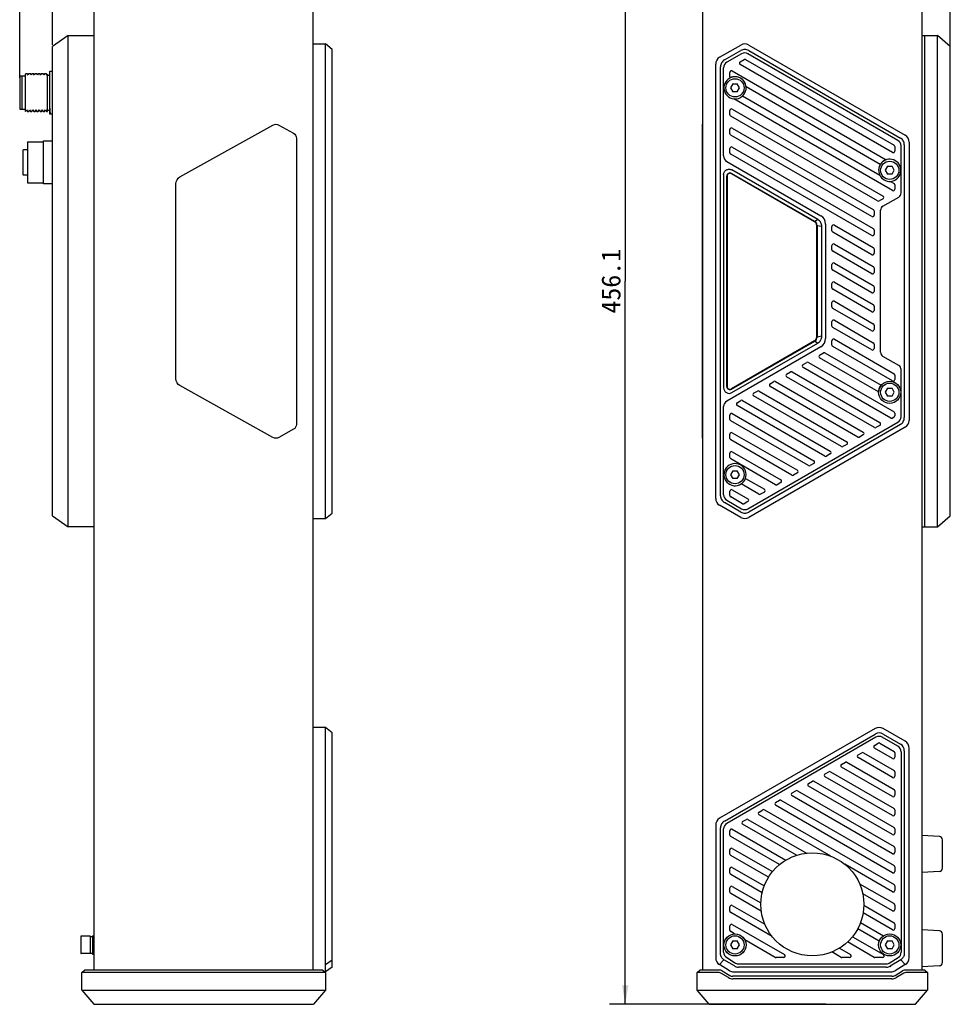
# Model space of a CAD drawing. Header units: millimetres. Extents: x 94 to 457, y 86 to 363.
# Tile 1 of 6: x 94 to 241, y 113 to 269. Entities that reach past the tile are written whole.
import ezdxf
from ezdxf.enums import TextEntityAlignment as Align

# ---------------------------------------------------------------- set-up
doc = ezdxf.new("R2010")
doc.units = ezdxf.units.MM
doc.header["$LTSCALE"] = 32.67
doc.layers.get('0').update_dxf_attribs({"linetype": 'CONTINUOUS'})
for name, color, linetype in [('00_COMPONENTS_1', 7, 'CONTINUOUS'), ('20_ALL_FEATURES', 7, 'CONTINUOUS'), ('51__DRAFT_DIMS', 7, 'CONTINUOUS')]:
    doc.layers.add(name, color=color, linetype=linetype)
doc.styles.get("Standard").update_dxf_attribs({"font": 'simfang.ttf'})
doc.dimstyles.new('DIMSTYLE_1', dxfattribs={"dimtxt": 3, "dimasz": 3, "dimexe": 2.5, "dimexo": 0.5, "dimgap": 0.75, "dimtad": 1, "dimlfac": 2, "dimdsep": 46, "dimtxsty": 'STANDARD', "dimblk": '_FILLED', "dimblk1": '_FILLED', "dimblk2": '_FILLED', "dimcen": 0.09, "dimclrt": 3, "dimazin": 2, "dimtp": 0.3, "dimtm": 0.3, "dimtfac": 1, "dimtofl": 0, "dimtmove": 0, "dimatfit": 3, "dimldrblk": '_FILLED', "dimfxl": 1, "dimtolj": 1, "dimarcsym": 0})
doc.dimstyles.new('DIMSTYLE_2', dxfattribs={"dimtxt": 3, "dimasz": 3, "dimexe": 2.5, "dimexo": 0.5, "dimgap": 0.75, "dimtad": 1, "dimdec": 1, "dimlfac": 2, "dimdsep": 46, "dimtxsty": 'STANDARD', "dimblk": '_FILLED', "dimblk1": '_FILLED', "dimblk2": '_FILLED', "dimcen": 0.09, "dimclrt": 3, "dimazin": 2, "dimtp": 0.8, "dimtm": 0.8, "dimtfac": 1, "dimtdec": 1, "dimtofl": 0, "dimtmove": 0, "dimatfit": 3, "dimldrblk": '_FILLED', "dimfxl": 1, "dimtolj": 1, "dimarcsym": 0})

# ---------------------------------------------------------------- blocks, each defined once
blk = doc.blocks.new('_FILLED')
at = {"color": 0, "linetype": 'ByBlock'}
blk.add_solid([(0, 0), (-1, 0.167), (-1, -0.167)], dxfattribs=at)
blk = doc.blocks.new('*D1')
at = {"layer": '51__DRAFT_DIMS', "color": 4}
for p, q in [((94.06, 259.62), (94.06, 359.71)), ((143.31, 333.99), (143.31, 359.71)), ((94.06, 357.21), (118.69, 357.21)), ((143.31, 357.21), (118.69, 357.21))]:
    blk.add_line(p, q, dxfattribs=at)
at = {"layer": '51__DRAFT_DIMS', "color": 4, "xscale": 3, "yscale": 3, "zscale": 3, "rotation": 180}
blk.add_blockref('_FILLED', (94.06, 357.21), dxfattribs=at)
at = {"layer": '51__DRAFT_DIMS', "color": 4, "xscale": 3, "yscale": 3, "zscale": 3}
blk.add_blockref('_FILLED', (143.31, 357.21), dxfattribs=at)
at = {"layer": '51__DRAFT_DIMS', "color": 3}
blk.add_text('98.5', height=3, dxfattribs=at).set_placement((118.69, 357.96), align=Align.CENTER)
blk = doc.blocks.new('*D2')
at = {"layer": '51__DRAFT_DIMS', "color": 4}
for p, q in [((99.21, 264.78), (99.21, 353.33)), ((143.31, 326.92), (143.31, 353.33)), ((99.21, 350.83), (121.26, 350.83)), ((143.31, 350.83), (121.26, 350.83))]:
    blk.add_line(p, q, dxfattribs=at)
at = {"layer": '51__DRAFT_DIMS', "color": 4, "xscale": 3, "yscale": 3, "zscale": 3, "rotation": 180}
blk.add_blockref('_FILLED', (99.21, 350.83), dxfattribs=at)
at = {"layer": '51__DRAFT_DIMS', "color": 4, "xscale": 3, "yscale": 3, "zscale": 3}
blk.add_blockref('_FILLED', (143.31, 350.83), dxfattribs=at)
at = {"layer": '51__DRAFT_DIMS', "color": 3}
blk.add_text('88.2', height=3, dxfattribs=at).set_placement((121.26, 351.58), align=Align.CENTER)
blk = doc.blocks.new('*D4')
at = {"layer": '51__DRAFT_DIMS', "color": 4}
for p, q in [((200.91, 339.81), (200.91, 361.93)), ((240.81, 264.27), (240.81, 361.93)), ((200.91, 359.43), (220.86, 359.43)), ((240.81, 359.43), (220.86, 359.43))]:
    blk.add_line(p, q, dxfattribs=at)
at = {"layer": '51__DRAFT_DIMS', "color": 4, "xscale": 3, "yscale": 3, "zscale": 3, "rotation": 180}
blk.add_blockref('_FILLED', (200.91, 359.43), dxfattribs=at)
at = {"layer": '51__DRAFT_DIMS', "color": 4, "xscale": 3, "yscale": 3, "zscale": 3}
blk.add_blockref('_FILLED', (240.81, 359.43), dxfattribs=at)
at = {"layer": '51__DRAFT_DIMS', "color": 3}
blk.add_text('79.8', height=3, dxfattribs=at).set_placement((220.86, 360.18), align=Align.CENTER)
blk = doc.blocks.new('*D5')
at = {"layer": '51__DRAFT_DIMS', "color": 4}
for p, q in [((207.5, 341.53), (187.05, 341.53)), ((189.55, 341.53), (189.55, 227.52)), ((189.55, 113.5), (189.55, 227.52)), ((221.17, 113.5), (187.05, 113.5))]:
    blk.add_line(p, q, dxfattribs=at)
at = {"layer": '51__DRAFT_DIMS', "color": 4, "xscale": 3, "yscale": 3, "zscale": 3}
for p, rotation in [((189.55, 341.53), 90), ((189.55, 113.5), 270)]:
    blk.add_blockref('_FILLED', p, dxfattribs=dict(at, rotation=rotation))
at = {"layer": '51__DRAFT_DIMS', "color": 3}
blk.add_text('456.1', height=3, rotation=90, dxfattribs=at).set_placement((188.8, 227.52), align=Align.CENTER)

msp = doc.modelspace()

# ---------------------------------------------------------------- linework, layer by layer
at = {"layer": '00_COMPONENTS_1', "color": 7}
for p, q in [((101.7106, 266.266), (99.2106, 264.516)), ((101.7106, 188.766), (101.7106, 266.266)), ((101.7106, 266.266), (105.8106, 266.266)), ((236.3128, 266.266), (238.8128, 266.266)), ((236.8128, 188.766), (236.8128, 266.266)), ((238.8128, 188.766), (238.8128, 266.266)), ((240.8128, 264.516), (238.8128, 266.266)), ((99.2106, 190.516), (99.2106, 264.516)), ((105.8106, 190.6593), (105.8106, 264.3727)), ((240.8128, 190.516), (240.8128, 264.516)), ((206.502, 258.641), (206.1411, 258.016)), ((206.1411, 258.016), (206.502, 257.391)), ((206.502, 258.641), (207.2237, 258.641)), ((207.5845, 258.016), (207.2237, 258.641)), ((207.2237, 257.391), (207.5845, 258.016)), ((207.2237, 257.391), (206.502, 257.391)), ((230.902, 245.641), (230.5411, 245.016)), ((230.902, 245.641), (231.6237, 245.641)), ((231.9845, 245.016), (231.6237, 245.641)), ((230.5411, 245.016), (230.902, 244.391)), ((231.6237, 244.391), (230.902, 244.391)), ((231.6237, 244.391), (231.9845, 245.016)), ((230.902, 210.641), (230.5411, 210.016)), ((230.5411, 210.016), (230.902, 209.391)), ((230.902, 210.641), (231.6237, 210.641)), ((231.9845, 210.016), (231.6237, 210.641)), ((231.6237, 209.391), (231.9845, 210.016)), ((231.6237, 209.391), (230.902, 209.391)), ((206.502, 197.641), (206.1411, 197.016)), ((206.502, 197.641), (207.2237, 197.641)), ((207.5845, 197.016), (207.2237, 197.641)), ((206.1411, 197.016), (206.502, 196.391)), ((207.2237, 196.391), (206.502, 196.391)), ((207.2237, 196.391), (207.5845, 197.016)), ((99.2106, 190.516), (101.7106, 188.766)), ((238.8128, 188.766), (240.8128, 190.516)), ((105.8106, 188.766), (101.7106, 188.766)), ((236.3128, 188.766), (238.8128, 188.766)), ((105.1606, 124.241), (103.7606, 124.241)), ((105.5606, 124.3035), (105.8106, 124.3035)), ((105.5606, 124.3035), (105.5606, 121.4285)), ((103.7106, 124.191), (103.7106, 121.541)), ((105.2106, 121.541), (105.2106, 124.191)), ((206.502, 123.491), (206.1411, 122.866)), ((206.1411, 122.866), (206.502, 122.241)), ((206.502, 123.491), (207.2237, 123.491)), ((207.5845, 122.866), (207.2237, 123.491)), ((207.2237, 122.241), (207.5845, 122.866)), ((230.902, 123.491), (230.5411, 122.866)), ((230.5411, 122.866), (230.902, 122.241)), ((230.902, 123.491), (231.6237, 123.491)), ((231.9845, 122.866), (231.6237, 123.491)), ((231.6237, 122.241), (231.9845, 122.866)), ((105.1606, 121.491), (103.7606, 121.491)), ((105.2106, 121.566), (105.5606, 121.566)), ((105.5606, 121.4285), (105.8106, 121.4285)), ((207.2237, 122.241), (206.502, 122.241)), ((231.6237, 122.241), (230.902, 122.241))]:
    msp.add_line(p, q, dxfattribs=at)
for centre in [(206.8628, 258.016), (231.2628, 245.016), (231.2628, 210.016), (206.8628, 197.016), (206.8628, 122.866), (231.2628, 122.866)]:
    msp.add_circle(centre, 1.4375, dxfattribs=at)
for centre, start, end in [((103.7606, 124.191), 90, 180), ((105.1606, 124.191), 0, 90), ((103.7606, 121.541), 180, 270), ((105.1606, 121.541), 270, 360)]:
    msp.add_arc(centre, 0.05, start, end, dxfattribs=at)
for centre, start_param, end_param in [((105.1446, 122.866), 0.45965151, 0.73458993), ((105.7103, 122.866), 0.90077958, 1.00474485)]:
    msp.add_ellipse(centre, major_axis=(0.9192, 0.9193), ratio=0.99999509, start_param=start_param, end_param=end_param, dxfattribs=at)
at = {"layer": '20_ALL_FEATURES', "color": 7}
for p, q in [((105.8106, 118.8996), (105.8106, 336.1324)), ((140.3106, 336.1324), (140.3106, 118.8996)), ((201.8128, 118.8996), (201.8128, 336.1324)), ((236.3128, 336.1324), (236.3128, 118.8996)), ((140.3106, 264.9372), (142.3106, 264.9372)), ((142.3106, 190.0948), (142.3106, 264.9372)), ((143.3106, 264.0712), (142.3106, 264.9372)), ((143.3106, 190.9608), (143.3106, 264.0712)), ((204.4378, 262.8418), (207.7771, 264.7697)), ((209.0271, 264.7697), (233.6878, 250.5318)), ((205.1878, 262.4088), (207.7771, 263.9037)), ((207.9021, 263.3985), (205.5628, 262.048)), ((207.6853, 262.1235), (208.2853, 262.4699)), ((208.5353, 262.4699), (231.9379, 248.9584)), ((232.5628, 249.738), (208.9021, 263.3985)), ((209.0271, 263.9037), (232.9378, 250.0988)), ((203.8128, 193.2727), (203.8128, 261.7593)), ((204.5628, 193.7057), (204.5628, 261.3263)), ((205.0628, 247.2754), (205.0628, 261.182)), ((231.6879, 247.8326), (207.6853, 261.6904)), ((94.0606, 259.891), (94.0606, 254.641)), ((94.0606, 259.891), (94.4606, 259.891)), ((94.4606, 259.841), (94.5106, 259.891)), ((94.4606, 254.641), (94.4606, 259.891)), ((94.5106, 259.891), (94.9606, 259.891)), ((95.0099, 260.2631), (94.9606, 260.1779)), ((94.9606, 254.266), (94.9606, 260.1779)), ((95.0132, 260.266), (95.2527, 260.266)), ((95.3872, 260.0369), (95.2568, 260.2625)), ((95.5099, 260.2632), (95.3831, 260.0438)), ((95.5132, 260.266), (95.7527, 260.266)), ((95.8872, 260.037), (95.7568, 260.2625)), ((96.01, 260.2632), (95.8832, 260.0438)), ((96.0132, 260.266), (96.2527, 260.266)), ((96.3871, 260.037), (96.2568, 260.2625)), ((96.51, 260.2632), (96.3832, 260.0438)), ((96.5133, 260.266), (96.7527, 260.266)), ((96.8872, 260.0369), (96.7568, 260.2624)), ((97.0099, 260.2632), (96.8831, 260.0438)), ((97.0132, 260.266), (97.2527, 260.266)), ((97.3871, 260.037), (97.2568, 260.2625)), ((97.5099, 260.2632), (97.3832, 260.0439)), ((97.5132, 260.266), (97.7527, 260.266)), ((97.8871, 260.037), (97.7567, 260.2626)), ((98.0099, 260.2632), (97.8831, 260.0438)), ((98.0132, 260.266), (98.2527, 260.266)), ((98.3871, 260.0369), (98.2567, 260.2625)), ((98.4606, 260.1779), (98.3831, 260.0438)), ((98.4606, 254.266), (98.4606, 260.1779)), ((98.4606, 260.016), (98.8106, 260.016)), ((98.8106, 253.891), (98.8106, 260.641)), ((98.8106, 260.641), (99.2106, 260.641)), ((206.0628, 259.7694), (206.0628, 260.4622)), ((206.4378, 260.6787), (230.6953, 246.6736)), ((229.7728, 245.936), (208.6074, 258.1559)), ((231.6879, 241.8281), (206.6556, 256.2805)), ((208.0588, 256.7406), (229.6894, 244.2521)), ((94.0606, 254.641), (94.4606, 254.641)), ((94.4606, 254.691), (94.5106, 254.641)), ((94.5106, 254.641), (94.9606, 254.641)), ((206.4378, 254.6742), (230.2016, 240.9542)), ((94.9606, 254.266), (94.989, 254.266)), ((94.9925, 254.2856), (95.1332, 254.529)), ((95.0009, 254.3001), (94.9985, 254.2875)), ((95.1292, 254.5359), (95.2659, 254.2994)), ((95.2777, 254.266), (95.489, 254.266)), ((95.4925, 254.2856), (95.6332, 254.5289)), ((95.5009, 254.2998), (95.498, 254.2853)), ((95.6291, 254.5359), (95.7659, 254.2993)), ((95.7777, 254.266), (95.989, 254.266)), ((95.9925, 254.2855), (96.1332, 254.5289)), ((96.0009, 254.2998), (95.998, 254.2854)), ((96.1291, 254.5358), (96.2659, 254.2992)), ((96.2777, 254.266), (96.489, 254.266)), ((96.4928, 254.286), (96.6332, 254.5289)), ((96.4991, 254.2902), (96.5009, 254.2999)), ((96.6292, 254.5357), (96.7659, 254.2992)), ((96.7777, 254.266), (96.989, 254.266)), ((96.9925, 254.2855), (97.1332, 254.5289)), ((97.1292, 254.5359), (97.2659, 254.2994)), ((97.2777, 254.266), (97.489, 254.266)), ((97.4924, 254.2854), (97.6332, 254.5289)), ((97.6292, 254.5358), (97.7659, 254.2993)), ((97.7777, 254.266), (97.989, 254.266)), ((97.9924, 254.2856), (98.1332, 254.529)), ((98.0009, 254.3), (97.998, 254.2855)), ((98.1292, 254.5358), (98.2659, 254.2994)), ((98.2777, 254.266), (98.4606, 254.266)), ((98.4606, 254.516), (98.8106, 254.516)), ((99.2106, 253.891), (98.8107, 253.891)), ((206.0628, 253.7649), (206.0628, 254.4577)), ((229.3516, 240.1748), (206.1878, 253.5484)), ((119.3272, 243.9684), (133.9941, 252.1457)), ((134.9274, 252.1457), (137.2323, 250.8607)), ((201.6628, 252.2658), (201.6628, 202.7659)), ((201.8128, 252.2658), (201.6628, 252.2658)), ((206.4378, 251.672), (228.6665, 238.8382)), ((137.6981, 250.0803), (137.6978, 204.951)), ((206.0628, 250.7627), (206.0628, 251.4555)), ((228.4165, 237.7124), (206.1878, 250.5462)), ((95.3106, 249.516), (95.3106, 243.016)), ((95.3106, 249.516), (97.8106, 249.516)), ((97.8106, 249.641), (99.2106, 249.641)), ((97.8106, 242.891), (97.8106, 249.6407)), ((206.0628, 247.7605), (206.0628, 248.4533)), ((206.4378, 248.6698), (228.6665, 235.836)), ((232.0629, 248.7419), (232.0629, 248.0491)), ((233.0628, 241.4525), (233.0628, 248.872)), ((233.5628, 249.0163), (233.5628, 206.0157)), ((234.3128, 249.4493), (234.3128, 205.5827)), ((94.5606, 248.166), (94.6606, 248.266)), ((94.5606, 248.166), (94.5606, 244.366)), ((95.3106, 248.266), (94.6606, 248.266)), ((228.4165, 234.7102), (206.1878, 247.544)), ((205.5628, 246.4094), (220.4028, 237.8415)), ((94.5606, 244.366), (94.6606, 244.266)), ((95.3106, 244.266), (94.6606, 244.266)), ((205.0628, 244.332), (205.0628, 210.7)), ((205.5628, 210.932), (205.5628, 244.1)), ((205.6128, 244.1), (205.6128, 210.932)), ((206.2878, 244.4897), (219.3878, 236.9264)), ((219.4378, 236.9553), (206.3128, 244.533)), ((219.9017, 237.2648), (206.3619, 245.082)), ((95.3106, 243.016), (97.8106, 243.016)), ((99.2106, 242.891), (97.8106, 242.891)), ((118.6979, 212.1662), (118.6982, 242.8656)), ((231.3861, 243.2725), (231.9379, 242.954)), ((232.0629, 242.7374), (232.0629, 242.0446)), ((230.1878, 239.3596), (232.6878, 240.803)), ((230.2016, 240.5212), (229.6016, 240.1748)), ((228.7915, 238.6217), (228.7915, 237.9289)), ((229.8128, 216.3219), (229.8128, 238.7101)), ((219.9017, 237.2648), (219.53, 237.0167)), ((219.7628, 218.7551), (219.7628, 236.2769)), ((219.8128, 236.3057), (219.8128, 218.7262)), ((219.8128, 236.3057), (220.5628, 236.1977)), ((220.5628, 218.8343), (220.5628, 236.1977)), ((221.1528, 236.5425), (221.1528, 218.4895)), ((222.1547, 235.4676), (222.1547, 236.1604)), ((222.5297, 236.3769), (228.6665, 232.8338)), ((228.4165, 231.708), (222.2797, 235.251)), ((228.7915, 235.6195), (228.7915, 234.9267)), ((222.1547, 232.4653), (222.1547, 233.1582)), ((222.5297, 233.3747), (228.6665, 229.8316)), ((228.4165, 228.7057), (222.2797, 232.2488)), ((228.7915, 232.6173), (228.7915, 231.9245)), ((222.1547, 229.4631), (222.1547, 230.1559)), ((222.5297, 230.3724), (228.6665, 226.8294)), ((228.4165, 225.7035), (222.2797, 229.2466)), ((228.7915, 229.6151), (228.7915, 228.9222)), ((222.1547, 226.4609), (222.1547, 227.1537)), ((222.5297, 227.3702), (228.6665, 223.8271)), ((228.4165, 222.7013), (222.2797, 226.2444)), ((228.7915, 226.6128), (228.7915, 225.92)), ((222.1547, 223.4587), (222.1547, 224.1515)), ((222.5297, 224.368), (228.6665, 220.8249)), ((228.7915, 223.6106), (228.7915, 222.9178)), ((228.4165, 219.6991), (222.2797, 223.2422)), ((222.1547, 220.4564), (222.1547, 221.1493)), ((222.5297, 221.3658), (228.6665, 217.8227)), ((228.7915, 220.6084), (228.7915, 219.9156)), ((228.4165, 216.6969), (222.2797, 220.2399)), ((219.3878, 218.1056), (206.2878, 210.5423)), ((206.3128, 210.499), (219.4378, 218.0767)), ((206.3619, 209.95), (219.9017, 217.7672)), ((219.53, 218.0152), (219.9017, 217.7672)), ((220.5628, 218.8343), (219.8128, 218.7262)), ((222.1547, 217.4542), (222.1547, 218.147)), ((222.5297, 218.3636), (231.9379, 212.9317)), ((228.7915, 217.6062), (228.7915, 216.9134)), ((220.4028, 217.1905), (205.5628, 208.6226)), ((220.2016, 215.8683), (220.8016, 216.2147)), ((221.0516, 216.2147), (229.8946, 211.1092)), ((231.6879, 211.8059), (222.2797, 217.2377)), ((217.6016, 214.3672), (218.2016, 214.7136)), ((218.4516, 214.7136), (231.9379, 206.9273)), ((229.5133, 210.0592), (220.2016, 215.4353)), ((232.6878, 214.229), (230.1878, 215.6724)), ((215.0016, 212.8661), (215.6016, 213.2125)), ((215.8516, 213.2125), (229.6906, 205.2226)), ((231.4406, 205.9442), (217.6016, 213.9342)), ((232.0629, 212.7152), (232.0629, 212.0224)), ((233.0628, 206.16), (233.0628, 213.5795)), ((212.4016, 211.365), (213.0016, 211.7114)), ((213.2516, 211.7114), (227.0906, 203.7214)), ((228.8406, 204.4431), (215.0016, 212.4331)), ((133.9937, 202.887), (119.3271, 211.0634)), ((209.8016, 209.8639), (210.4016, 210.2103)), ((210.6516, 210.2103), (224.4906, 202.2203)), ((226.2406, 202.942), (212.4016, 210.932)), ((207.2016, 208.3628), (207.8016, 208.7092)), ((208.0516, 208.7092), (221.8906, 200.7192)), ((223.6406, 201.4409), (209.8016, 209.4309)), ((205.0628, 193.85), (205.0628, 207.7566)), ((206.4378, 206.6387), (219.2906, 199.2181)), ((221.0406, 199.9398), (207.2016, 207.9297)), ((232.0629, 206.7108), (232.0629, 206.3035)), ((206.0628, 205.7294), (206.0628, 206.4222)), ((218.4406, 198.4387), (206.1878, 205.5129)), ((208.9021, 191.6335), (232.5628, 205.294)), ((231.9379, 206.087), (231.6906, 205.9442)), ((137.2319, 204.1719), (134.927, 202.8869)), ((206.0628, 202.7272), (206.0628, 203.42)), ((206.4378, 203.6365), (216.6906, 197.717)), ((232.9378, 204.9332), (209.0271, 191.1283)), ((233.6878, 204.5001), (209.0271, 190.2622)), ((229.6906, 204.7895), (229.0906, 204.4431)), ((201.6628, 202.7659), (201.8128, 202.7659)), ((215.8406, 196.9376), (206.1878, 202.5106)), ((227.0906, 203.2884), (226.4906, 202.942)), ((206.0628, 199.7249), (206.0628, 200.4178)), ((206.4378, 200.6343), (214.0906, 196.2159)), ((224.4906, 201.7873), (223.8906, 201.4409)), ((213.2406, 195.4365), (206.1878, 199.5084)), ((219.2906, 198.7851), (218.6906, 198.4387)), ((221.8906, 200.2862), (221.2906, 199.9398)), ((216.6906, 197.284), (216.0906, 196.9376)), ((208.5125, 196.4342), (211.4906, 194.7148)), ((214.0906, 195.7829), (213.4906, 195.4365)), ((206.0628, 193.7205), (206.0628, 194.4133)), ((206.4378, 194.6298), (208.8906, 193.2137)), ((210.6406, 193.9354), (207.8286, 195.5588)), ((211.4906, 194.2818), (210.8906, 193.9354)), ((207.7771, 191.1283), (205.1878, 192.6232)), ((205.5628, 192.984), (207.9021, 191.6335)), ((208.0406, 192.4342), (206.1878, 193.504)), ((208.8906, 192.7807), (208.2906, 192.4342)), ((207.7771, 190.2622), (204.4378, 192.1901)), ((140.3106, 190.0948), (142.3106, 190.0948)), ((142.3106, 190.0948), (143.3106, 190.9608)), ((142.3106, 157.1522), (140.3106, 157.1522)), ((143.3106, 156.2862), (142.3106, 157.1522)), ((142.3106, 118.616), (142.3106, 157.1522)), ((228.96, 156.9847), (204.4378, 142.8268)), ((233.6878, 154.9768), (230.21, 156.9847)), ((143.3106, 119.366), (143.3106, 156.2862)), ((205.1878, 142.3938), (228.96, 156.1187)), ((229.085, 155.6135), (205.5628, 142.033)), ((232.5628, 154.183), (230.085, 155.6135)), ((230.21, 156.1187), (232.9378, 154.5438)), ((228.86, 154.3289), (229.46, 154.6753)), ((231.6878, 152.2633), (228.86, 153.8959)), ((229.71, 154.6753), (231.9378, 153.3891)), ((234.3128, 120.8237), (234.3128, 153.8943)), ((226.26, 152.8278), (226.86, 153.1742)), ((231.6878, 149.2611), (226.26, 152.3948)), ((227.11, 153.1742), (231.9378, 150.3869)), ((232.0628, 153.1726), (232.0628, 152.4798)), ((233.0628, 153.317), (233.0628, 121.7106)), ((233.5628, 153.4613), (233.5628, 121.5466)), ((223.66, 151.3267), (224.26, 151.6731)), ((231.6878, 146.2588), (223.66, 150.8937)), ((224.51, 151.6731), (231.9378, 147.3847)), ((221.06, 149.8256), (221.66, 150.172)), ((231.6878, 143.2566), (221.06, 149.3926)), ((221.91, 150.172), (231.9378, 144.3825)), ((232.0628, 150.1704), (232.0628, 149.4776)), ((218.46, 148.3245), (219.06, 148.6709)), ((231.6878, 140.2544), (218.46, 147.8915)), ((219.31, 148.6709), (231.9378, 141.3802)), ((215.86, 146.8234), (216.46, 147.1698)), ((231.6878, 137.2522), (215.86, 146.3904)), ((216.71, 147.1698), (231.9378, 138.378)), ((232.0628, 147.1682), (232.0628, 146.4754)), ((213.26, 145.3223), (213.86, 145.6687)), ((231.6878, 134.25), (213.26, 144.8893)), ((214.11, 145.6687), (231.9378, 135.3758)), ((210.66, 143.8212), (211.26, 144.1676)), ((221.9973, 136.8426), (210.66, 143.3881)), ((211.51, 144.1676), (231.9378, 132.3736)), ((232.0628, 144.166), (232.0628, 143.4731)), ((203.8128, 141.7443), (203.8128, 120.8237)), ((204.5628, 121.5466), (204.5628, 141.3113)), ((208.06, 142.32), (208.66, 142.6665)), ((216.5419, 136.99), (208.06, 141.887)), ((208.91, 142.6665), (218.1387, 137.3383)), ((205.0628, 121.7106), (205.0628, 141.167)), ((206.0628, 140.1822), (206.0628, 140.8751)), ((213.881, 135.5241), (206.1878, 139.9657)), ((206.4378, 141.0916), (214.868, 136.2244)), ((232.0628, 141.1637), (232.0628, 140.4709)), ((239.089, 139.9555), (236.3128, 140.101)), ((239.5628, 134.9458), (239.5628, 139.4562)), ((206.0628, 137.18), (206.0628, 137.8728)), ((212.1435, 133.525), (206.1878, 136.9635)), ((206.4378, 138.0893), (212.7855, 134.4245)), ((232.0628, 138.1615), (232.0628, 137.4687)), ((206.4378, 135.0871), (211.4774, 132.1775)), ((231.6878, 131.2477), (224.1571, 135.5956)), ((232.0628, 135.1593), (232.0628, 134.4665)), ((206.0628, 134.1778), (206.0628, 134.8706)), ((211.1471, 131.0981), (206.1878, 133.9613)), ((239.089, 134.4465), (236.3128, 134.301)), ((206.4378, 132.0849), (210.9408, 129.4851)), ((226.5157, 132.5018), (231.9378, 129.3714)), ((232.0628, 132.1571), (232.0628, 131.4642)), ((206.0628, 131.1756), (206.0628, 131.8684)), ((211.0115, 128.1741), (206.1878, 130.9591)), ((231.6878, 128.2455), (227.0125, 130.9448)), ((206.4378, 129.0827), (211.5723, 126.1183)), ((227.1864, 129.1124), (231.9378, 126.3691)), ((232.0628, 129.1548), (232.0628, 128.462)), ((206.0628, 128.1733), (206.0628, 128.8662)), ((212.724, 124.1832), (206.1878, 127.9568)), ((231.6878, 125.2433), (227.0734, 127.9074)), ((206.0628, 125.1711), (206.0628, 125.8639)), ((206.4378, 126.0805), (214.6615, 121.3325)), ((226.6689, 126.4089), (230.2881, 124.3194)), ((232.0628, 126.1526), (232.0628, 125.4598)), ((206.7779, 124.6139), (206.1878, 124.9546)), ((229.6099, 123.4408), (226.2109, 125.4032)), ((239.089, 125.0805), (236.3128, 125.226)), ((239.5628, 120.0708), (239.5628, 124.5812)), ((213.2115, 120.8995), (208.419, 123.6664)), ((228.8115, 120.8995), (224.6073, 123.3268)), ((225.377, 124.1526), (230.2615, 121.3325)), ((223.6115, 120.8995), (222.1429, 121.7474)), ((223.3136, 122.3417), (225.0615, 121.3325)), ((142.3106, 119.7519), (143.3106, 120.5334)), ((204.4197, 119.7519), (205.1093, 120.5334)), ((206.0159, 118.7941), (204.4197, 119.7519)), ((206.7582, 119.5441), (205.1093, 120.5334)), ((205.5483, 120.8531), (206.9561, 120.0085)), ((207.4706, 119.866), (230.6551, 119.866)), ((214.5365, 120.866), (213.3365, 120.866)), ((224.9365, 120.866), (223.7365, 120.866)), ((230.1365, 120.866), (228.9365, 120.866)), ((231.1696, 120.0085), (232.5773, 120.8531)), ((233.0163, 120.5334), (231.3438, 119.5301)), ((233.706, 119.7519), (232.1097, 118.7941)), ((233.0163, 120.5334), (233.706, 119.7519)), ((239.089, 119.5715), (236.3128, 119.426)), ((103.8543, 118.4996), (104.2543, 118.8996)), ((142.267, 118.4996), (103.8543, 118.4996)), ((103.8543, 115.7208), (103.8543, 118.4996)), ((141.867, 118.8996), (104.2543, 118.8996)), ((141.867, 118.8996), (142.267, 118.4996)), ((142.3106, 118.616), (142.1506, 118.616)), ((142.267, 118.4996), (142.267, 115.7208)), ((143.3106, 119.366), (142.3106, 118.616)), ((200.9131, 118.4996), (201.3131, 118.8996)), ((204.3401, 118.4996), (200.9131, 118.4996)), ((200.9131, 115.7208), (200.9131, 118.4996)), ((204.3401, 118.8996), (201.3131, 118.8996)), ((205.8166, 117.7134), (204.6488, 118.4141)), ((204.8546, 118.7571), (206.0224, 118.0564)), ((206.6591, 118.616), (231.4666, 118.616)), ((230.7244, 119.366), (207.4013, 119.366)), ((231.3438, 119.53), (231.4316, 119.4793)), ((232.1033, 118.0564), (233.2711, 118.7571)), ((233.4769, 118.4141), (232.3091, 117.7134)), ((236.8147, 118.8996), (233.7856, 118.8996)), ((237.2147, 118.4996), (233.7856, 118.4996)), ((236.8147, 118.8996), (237.2147, 118.4996)), ((237.2147, 118.4996), (237.2147, 115.7208)), ((231.5888, 117.9139), (206.5369, 117.9139)), ((231.5888, 117.5139), (206.5369, 117.5139)), ((103.8543, 115.7208), (142.267, 115.7208)), ((103.8543, 115.7208), (105.7275, 113.4978)), ((142.267, 115.7208), (140.3938, 113.4978)), ((200.9131, 115.7208), (237.2147, 115.7208)), ((202.7863, 113.4978), (200.9131, 115.7208)), ((235.3414, 113.4978), (237.2147, 115.7208)), ((105.7275, 113.4978), (140.3938, 113.4978)), ((202.7863, 113.4978), (235.3414, 113.4978))]:
    msp.add_line(p, q, dxfattribs=at)
for centre, radius in [((231.2628, 210.016), 1.75), ((219.0628, 129.266), 8.125), ((206.8628, 122.866), 1.75), ((231.2628, 122.866), 1.75)]:
    msp.add_circle(centre, radius, dxfattribs=at)
for centre, radius, start, end in [((208.4021, 263.6872), 1.25, 60, 120), ((205.0628, 261.7593), 1.25, 120, 180), ((208.4021, 262.5325), 1, 60, 120), ((208.4103, 262.2534), 0.25, 60, 120), ((206.0628, 261.182), 1, 120, 180), ((207.8103, 261.907), 0.25, 120, 240), ((96.2527, 260.2636), 0.00244, 90.048463, 101.588995), ((206.8628, 258.016), 1.75, 313.17357, 263.358102), ((206.3128, 260.4622), 0.25, 60, 180), ((206.3128, 259.7694), 0.25, 180, 221.157665), ((206.8628, 258.0182), 1.75, 4.51207, 114.953894), ((206.8628, 258.0182), 1.75, 263.200129, 313.108334), ((206.3128, 254.4577), 0.25, 60, 180), ((99.7819, 254.8366), 4.8353, 184.363302, 184.50737), ((206.3128, 253.7649), 0.25, 180, 240), ((206.3128, 251.4555), 0.25, 60, 180), ((206.3128, 250.7627), 0.25, 180, 240), ((233.0628, 249.4493), 1.25, 0, 60), ((206.3128, 248.4533), 0.25, 60, 180), ((231.8129, 248.7419), 0.25, 0, 60), ((232.0628, 248.872), 1, 0, 60), ((206.0628, 247.2754), 1, 180, 240), ((206.3128, 247.7605), 0.25, 180, 240), ((231.8129, 248.0491), 0.25, 240, 360), ((231.2628, 245.016), 1.75, 274.150041, 205.849959), ((231.2628, 245.0182), 1.75, 108.924401, 148.367833), ((206.0628, 244.1), 0.5, 60, 180), ((206.0628, 244.1), 0.45, 60, 180), ((231.2628, 245.0182), 1.75, 205.961335, 274.038665), ((231.8129, 242.7374), 0.25, 0, 60), ((230.0766, 240.7377), 0.25, 300, 60), ((231.8129, 242.0446), 0.25, 240, 360), ((232.3128, 241.4525), 0.75, 300, 360), ((229.4766, 240.3913), 0.25, 240, 300), ((230.5628, 238.7101), 0.75, 120, 180), ((219.6528, 236.5425), 1.5, 0, 60), ((228.5415, 237.9289), 0.25, 240, 360), ((228.5415, 238.6217), 0.25, 0, 60), ((219.0128, 236.2769), 0.75, 0, 60), ((219.0627, 236.3057), 0.7501, 0.005151, 59.994849), ((222.4047, 236.1604), 0.25, 60, 180), ((222.4047, 235.4676), 0.25, 180, 240), ((228.5415, 234.9267), 0.25, 240, 360), ((228.5415, 235.6195), 0.25, 0, 60), ((222.4047, 233.1582), 0.25, 60, 180), ((222.4047, 232.4653), 0.25, 180, 240), ((228.5415, 231.9245), 0.25, 240, 360), ((228.5415, 232.6173), 0.25, 0, 60), ((222.4047, 230.1559), 0.25, 60, 180), ((228.5415, 229.6151), 0.25, 0, 60), ((222.4047, 229.4631), 0.25, 180, 240), ((228.5415, 228.9222), 0.25, 240, 360), ((222.4047, 227.1537), 0.25, 60, 180), ((228.5415, 226.6128), 0.25, 0, 60), ((222.4047, 226.4609), 0.25, 180, 240), ((228.5415, 225.92), 0.25, 240, 360), ((222.4047, 224.1515), 0.25, 60, 180), ((228.5415, 223.6106), 0.25, 0, 60), ((222.4047, 223.4587), 0.25, 180, 240), ((228.5415, 222.9178), 0.25, 240, 360), ((222.4047, 221.1493), 0.25, 60, 180), ((228.5415, 220.6084), 0.25, 0, 60), ((222.4047, 220.4564), 0.25, 180, 240), ((228.5415, 219.9156), 0.25, 240, 360), ((219.0128, 218.7551), 0.75, 300, 360), ((219.0627, 218.7263), 0.7501, 300.005151, 359.994849), ((219.6528, 218.4895), 1.5, 300, 360), ((222.4047, 218.147), 0.25, 60, 180), ((222.4047, 217.4542), 0.25, 180, 240), ((228.5415, 217.6062), 0.25, 0, 60), ((220.3266, 215.6518), 0.25, 120, 240), ((220.9266, 215.9982), 0.25, 60, 120), ((228.5415, 216.9134), 0.25, 240, 360), ((230.5628, 216.3219), 0.75, 180, 240), ((217.7266, 214.1507), 0.25, 120, 240), ((218.3266, 214.4971), 0.25, 60, 120), ((215.1266, 212.6496), 0.25, 120, 240), ((215.7266, 212.996), 0.25, 60, 120), ((231.8129, 212.7152), 0.25, 0, 60), ((232.3128, 213.5795), 0.75, 0, 60), ((212.5266, 211.1485), 0.25, 120, 240), ((213.1266, 211.4949), 0.25, 60, 120), ((231.8129, 212.0224), 0.25, 240, 360), ((205.9377, 210.7153), 0.875, 181.002725, 298.997275), ((206.0628, 210.932), 0.5, 180, 300), ((206.0628, 210.932), 0.45, 180, 300), ((209.9266, 209.6474), 0.25, 120, 240), ((210.5266, 209.9938), 0.25, 60, 120), ((231.2628, 210.0182), 1.75, 141.431547, 178.658009), ((206.0628, 207.7566), 1, 120, 180), ((207.3266, 208.1463), 0.25, 120, 240), ((207.9266, 208.4927), 0.25, 60, 120), ((206.3128, 206.4222), 0.25, 60, 180), ((231.8129, 206.7108), 0.25, 0, 60), ((206.3128, 205.7294), 0.25, 180, 240), ((229.5656, 205.006), 0.25, 300, 60), ((231.5656, 206.1607), 0.25, 240, 300), ((231.8129, 206.3035), 0.25, 300, 360), ((232.0628, 206.16), 1, 300, 360), ((233.0628, 205.5827), 1.25, 300, 360), ((206.3128, 203.42), 0.25, 60, 180), ((226.9656, 203.5049), 0.25, 300, 60), ((228.9656, 204.6596), 0.25, 240, 300), ((206.3128, 202.7272), 0.25, 180, 240), ((224.3656, 202.0038), 0.25, 300, 60), ((226.3656, 203.1585), 0.25, 240, 300), ((206.3128, 200.4178), 0.25, 60, 180), ((221.7656, 200.5027), 0.25, 300, 60), ((223.7656, 201.6574), 0.25, 240, 300), ((206.8628, 197.016), 1.75, 340.568571, 303.566469), ((206.3128, 199.7249), 0.25, 180, 240), ((219.1656, 199.0016), 0.25, 300, 60), ((221.1656, 200.1563), 0.25, 240, 300), ((216.5656, 197.5005), 0.25, 300, 60), ((218.5656, 198.6552), 0.25, 240, 300), ((206.8628, 197.0182), 1.75, 303.496726, 340.505067), ((213.9656, 195.9994), 0.25, 300, 60), ((215.9656, 197.1541), 0.25, 240, 300), ((206.3128, 194.4133), 0.25, 60, 180), ((211.3656, 194.4983), 0.25, 300, 60), ((213.3656, 195.653), 0.25, 240, 300), ((205.0628, 193.2727), 1.25, 180, 240), ((206.0628, 193.85), 1, 180, 240), ((206.3128, 193.7205), 0.25, 180, 240), ((208.7656, 192.9972), 0.25, 300, 60), ((210.7656, 194.1519), 0.25, 240, 300), ((208.4021, 192.4995), 1, 240, 300), ((208.1656, 192.6508), 0.25, 240, 300), ((208.4021, 191.3448), 1.25, 240, 300), ((229.585, 155.9022), 1.25, 60, 120), ((229.585, 155.0362), 1.25, 60.000035, 119.999965), ((229.585, 154.7475), 1, 60, 120), ((228.985, 154.1124), 0.25, 120, 240), ((229.585, 154.4588), 0.25, 60, 120), ((232.0628, 153.317), 1, 0, 60), ((232.3128, 153.4613), 1.25, 0.000035, 59.999965), ((233.0628, 153.8943), 1.25, 0, 60), ((226.385, 152.6113), 0.25, 120, 240), ((226.985, 152.9577), 0.25, 60, 120), ((231.8128, 152.4798), 0.25, 240, 360), ((231.8128, 153.1726), 0.25, 0, 60), ((223.785, 151.1102), 0.25, 120, 240), ((224.385, 151.4566), 0.25, 60, 120), ((221.185, 149.6091), 0.25, 120, 240), ((221.785, 149.9555), 0.25, 60, 120), ((231.8128, 149.4776), 0.25, 240, 360), ((231.8128, 150.1704), 0.25, 0, 60), ((218.585, 148.108), 0.25, 120, 240), ((219.185, 148.4544), 0.25, 60, 120), ((215.985, 146.6069), 0.25, 120, 240), ((216.585, 146.9533), 0.25, 60, 120), ((231.8128, 146.4754), 0.25, 240, 360), ((231.8128, 147.1682), 0.25, 0, 60), ((213.385, 145.1058), 0.25, 120, 240), ((213.985, 145.4522), 0.25, 60, 120), ((210.785, 143.6046), 0.25, 120, 240), ((211.385, 143.9511), 0.25, 60, 120), ((231.8128, 143.4731), 0.25, 240, 360), ((231.8128, 144.166), 0.25, 0, 60), ((205.0628, 141.7443), 1.25, 120, 180), ((206.0628, 141.167), 1, 120, 180), ((208.185, 142.1035), 0.25, 120, 240), ((208.785, 142.4499), 0.25, 60, 120), ((231.8128, 141.1637), 0.25, 0, 60), ((206.3128, 140.8751), 0.25, 60, 180), ((206.3128, 140.1822), 0.25, 180, 240), ((231.8128, 140.4709), 0.25, 240, 360), ((239.0628, 139.4562), 0.5, 0, 87), ((231.8128, 138.1615), 0.25, 0, 60), ((206.3128, 137.8728), 0.25, 60, 180), ((206.3128, 137.18), 0.25, 180, 240), ((231.8128, 137.4687), 0.25, 240, 360), ((206.3128, 134.8706), 0.25, 60, 180), ((231.8128, 135.1593), 0.25, 0, 60), ((206.3128, 134.1778), 0.25, 180, 240), ((231.8128, 134.4665), 0.25, 240, 360), ((239.0628, 134.9458), 0.5, 273, 360), ((206.3128, 131.8684), 0.25, 60, 180), ((231.8128, 132.1571), 0.25, 0, 60), ((206.3128, 131.1756), 0.25, 180, 240), ((231.8128, 131.4642), 0.25, 240, 360), ((206.3128, 128.8662), 0.25, 60, 180), ((231.8128, 129.1548), 0.25, 0, 60), ((206.3128, 128.1733), 0.25, 180, 240), ((231.8128, 128.462), 0.25, 240, 360), ((206.3128, 125.8639), 0.25, 60, 180), ((231.8128, 126.1526), 0.25, 0, 60), ((206.3128, 125.1711), 0.25, 180, 240), ((231.8128, 125.4598), 0.25, 240, 360), ((239.0628, 124.5812), 0.5, 0, 87), ((206.0628, 121.7106), 1, 180, 239.036243), ((214.5365, 121.116), 0.25, 270, 60), ((224.9365, 121.116), 0.25, 270, 60), ((230.1365, 121.116), 0.25, 270, 60), ((232.0628, 121.7106), 1, 300.963757, 360), ((205.0628, 120.8237), 1.25, 180, 239.036243), ((207.4706, 120.866), 1, 239.036244, 270), ((213.3365, 121.116), 0.25, 240, 270), ((223.7365, 121.116), 0.25, 240, 270), ((228.9365, 121.116), 0.25, 240, 270), ((230.6551, 120.866), 1, 270, 300.963756), ((233.0628, 120.8237), 1.25, 300.963757, 360), ((239.0628, 120.0708), 0.5, 273, 360), ((204.3401, 117.8996), 1, 59.036274, 90), ((204.3401, 117.8996), 0.6, 59.036276, 89.999997), ((206.6591, 119.866), 1.25, 239.036243, 270), ((206.5369, 118.9139), 1, 239.036274, 270), ((207.4013, 120.616), 1.25, 239.036286, 269.999957), ((230.724, 120.6186), 1.2526, 270.018412, 299.657188), ((231.4666, 119.866), 1.25, 270, 300.963757), ((231.5888, 118.9139), 1, 270, 300.963726), ((233.7856, 117.8996), 1, 90, 120.963726), ((233.7856, 117.8996), 0.6, 90.000002, 120.963725), ((206.5369, 118.9139), 1.4, 239.036275, 269.999997), ((231.5888, 118.9139), 1.4, 270, 300.963726)]:
    msp.add_arc(centre, radius, start, end, dxfattribs=at)
for points, knots in [([(209.0271, 263.9037), (208.9329, 263.9581), (208.7291, 264.0422), (208.4021, 264.0856), (208.075, 264.0422), (207.8713, 263.9581), (207.7771, 263.9037)], [0, 0, 0, 0, 0.25000059, 0.49999993, 0.74999934, 1, 1, 1, 1]), ([(205.1878, 262.4088), (205.0936, 262.3544), (204.9189, 262.2201), (204.7178, 261.9585), (204.5918, 261.6536), (204.5628, 261.4351), (204.5628, 261.3263)], [0, 0, 0, 0, 0.25000059, 0.49999993, 0.74999934, 1, 1, 1, 1]), ([(95.0099, 260.2631), (95.0101, 260.2635), (95.0109, 260.2648), (95.0122, 260.266), (95.0132, 260.266)], [0, 0, 0, 0, 0.33551655, 1, 1, 1, 1]), ([(95.2568, 260.2625), (95.2565, 260.263), (95.2555, 260.2645), (95.2539, 260.266), (95.2527, 260.266)], [0, 0, 0, 0, 0.33628032, 1, 1, 1, 1]), ([(95.5099, 260.2632), (95.5102, 260.2636), (95.5109, 260.2648), (95.5122, 260.266), (95.5132, 260.266)], [0, 0, 0, 0, 0.335242, 1, 1, 1, 1]), ([(95.7568, 260.2625), (95.7565, 260.263), (95.7555, 260.2645), (95.7539, 260.266), (95.7527, 260.266)], [0, 0, 0, 0, 0.33598291, 1, 1, 1, 1]), ([(96.01, 260.2632), (96.0102, 260.2636), (96.011, 260.2648), (96.0123, 260.266), (96.0132, 260.266)], [0, 0, 0, 0, 0.33586197, 1, 1, 1, 1]), ([(96.2568, 260.2625), (96.2565, 260.263), (96.2555, 260.2645), (96.2539, 260.266), (96.2527, 260.266)], [0, 0, 0, 0, 0.33521944, 1, 1, 1, 1]), ([(96.51, 260.2632), (96.5102, 260.2636), (96.511, 260.2648), (96.5123, 260.266), (96.5133, 260.266)], [0, 0, 0, 0, 0.33636819, 1, 1, 1, 1]), ([(96.7568, 260.2624), (96.7565, 260.263), (96.7555, 260.2645), (96.7539, 260.266), (96.7527, 260.266)], [0, 0, 0, 0, 0.33623666, 1, 1, 1, 1]), ([(97.0099, 260.2632), (97.0102, 260.2636), (97.0109, 260.2648), (97.0122, 260.266), (97.0132, 260.266)], [0, 0, 0, 0, 0.33524367, 1, 1, 1, 1]), ([(97.2568, 260.2625), (97.2565, 260.263), (97.2555, 260.2645), (97.2539, 260.266), (97.2527, 260.266)], [0, 0, 0, 0, 0.33531435, 1, 1, 1, 1]), ([(97.5099, 260.2632), (97.5102, 260.2636), (97.5109, 260.2648), (97.5122, 260.266), (97.5132, 260.266)], [0, 0, 0, 0, 0.33522752, 1, 1, 1, 1]), ([(97.7567, 260.2626), (97.7564, 260.2631), (97.7555, 260.2645), (97.7539, 260.266), (97.7527, 260.266)], [0, 0, 0, 0, 0.33576348, 1, 1, 1, 1]), ([(98.0099, 260.2632), (98.0102, 260.2636), (98.0109, 260.2648), (98.0122, 260.266), (98.0132, 260.266)], [0, 0, 0, 0, 0.33526955, 1, 1, 1, 1]), ([(98.2567, 260.2625), (98.2564, 260.263), (98.2555, 260.2645), (98.2539, 260.266), (98.2527, 260.266)], [0, 0, 0, 0, 0.33651208, 1, 1, 1, 1]), ([(98.8107, 254.8335), (98.8178, 254.6568), (98.8316, 254.3426), (98.8488, 254.0284), (98.8581, 253.891)], [0, 0, 0, 0, 0.56207405, 1, 1, 1, 1]), ([(94.9985, 254.2875), (94.9973, 254.282), (94.9955, 254.275), (94.9921, 254.2677), (94.9899, 254.266), (94.989, 254.266)], [0, 0, 0, 0, 0.69420734, 0.88747464, 1, 1, 1, 1]), ([(95.2681, 254.288), (95.2693, 254.2824), (95.2711, 254.2752), (95.2745, 254.2678), (95.2768, 254.266), (95.2777, 254.266)], [0, 0, 0, 0, 0.69506962, 0.88821844, 1, 1, 1, 1]), ([(95.498, 254.2853), (95.4968, 254.2804), (95.4952, 254.274), (95.4919, 254.2675), (95.4899, 254.266), (95.489, 254.266)], [0, 0, 0, 0, 0.68998432, 0.88397705, 1, 1, 1, 1]), ([(95.7682, 254.2875), (95.7694, 254.282), (95.7712, 254.2749), (95.7746, 254.2677), (95.7768, 254.266), (95.7777, 254.266)], [0, 0, 0, 0, 0.6941303, 0.88742316, 1, 1, 1, 1]), ([(95.998, 254.2854), (95.9969, 254.2805), (95.9952, 254.2741), (95.9919, 254.2675), (95.9899, 254.266), (95.989, 254.266)], [0, 0, 0, 0, 0.69025, 0.88419879, 1, 1, 1, 1]), ([(96.2683, 254.2871), (96.2695, 254.2817), (96.2713, 254.2748), (96.2746, 254.2677), (96.2768, 254.266), (96.2777, 254.266)], [0, 0, 0, 0, 0.69356369, 0.88695691, 1, 1, 1, 1]), ([(96.489, 254.266), (96.49, 254.266), (96.4923, 254.268), (96.4959, 254.2761), (96.4978, 254.2841), (96.4991, 254.2902)], [0, 0, 0, 0, 0.10887332, 0.30147705, 1, 1, 1, 1]), ([(96.7683, 254.2871), (96.7695, 254.2817), (96.7712, 254.2748), (96.7746, 254.2677), (96.7768, 254.266), (96.7777, 254.266)], [0, 0, 0, 0, 0.69346248, 0.88686193, 1, 1, 1, 1]), ([(96.9979, 254.2849), (96.9968, 254.2801), (96.9951, 254.2739), (96.9919, 254.2675), (96.9898, 254.266), (96.989, 254.266)], [0, 0, 0, 0, 0.6892447, 0.88337393, 1, 1, 1, 1]), ([(97.0009, 254.2998), (97.0006, 254.2984), (96.9997, 254.2934), (96.9987, 254.2885), (96.9979, 254.2849)], [0, 0, 0, 0, 0.27575862, 1, 1, 1, 1]), ([(97.2683, 254.2873), (97.2695, 254.2819), (97.2712, 254.2749), (97.2746, 254.2677), (97.2768, 254.266), (97.2777, 254.266)], [0, 0, 0, 0, 0.69380824, 0.88715444, 1, 1, 1, 1]), ([(97.4979, 254.2848), (97.4967, 254.28), (97.4951, 254.2738), (97.4919, 254.2675), (97.4898, 254.266), (97.489, 254.266)], [0, 0, 0, 0, 0.68902018, 0.88317975, 1, 1, 1, 1]), ([(97.5009, 254.2998), (97.5006, 254.2984), (97.4997, 254.2934), (97.4987, 254.2884), (97.4979, 254.2848)], [0, 0, 0, 0, 0.27605995, 1, 1, 1, 1]), ([(97.7685, 254.2862), (97.7697, 254.2811), (97.7714, 254.2744), (97.7747, 254.2676), (97.7768, 254.266), (97.7777, 254.266)], [0, 0, 0, 0, 0.69182622, 0.88551221, 1, 1, 1, 1]), ([(97.998, 254.2855), (97.9969, 254.2805), (97.9952, 254.2741), (97.9919, 254.2675), (97.9899, 254.266), (97.989, 254.266)], [0, 0, 0, 0, 0.69031113, 0.88425469, 1, 1, 1, 1]), ([(98.2682, 254.2873), (98.2694, 254.2819), (98.2712, 254.2749), (98.2746, 254.2677), (98.2768, 254.266), (98.2777, 254.266)], [0, 0, 0, 0, 0.69388541, 0.8872188, 1, 1, 1, 1]), ([(233.5628, 249.0163), (233.5628, 249.1251), (233.5338, 249.3436), (233.4079, 249.6485), (233.2068, 249.9101), (233.032, 250.0444), (232.9378, 250.0988)], [0, 0, 0, 0, 0.25000059, 0.49999993, 0.74999934, 1, 1, 1, 1]), ([(205.0628, 244.332), (205.0641, 244.4069), (205.0865, 244.5569), (205.1753, 244.7658), (205.315, 244.9449), (205.4953, 245.083), (205.705, 245.17), (205.93, 245.2015), (206.1553, 245.174), (206.2964, 245.1183), (206.3619, 245.082)], [0, 0, 0, 0, 0.12500051, 0.25000009, 0.37499993, 0.50000002, 0.62500008, 0.74999988, 0.87499945, 1, 1, 1, 1]), ([(220.5628, 236.1977), (220.5572, 236.2517), (220.5421, 236.3595), (220.5036, 236.5184), (220.4464, 236.6715), (220.3691, 236.8157), (220.2731, 236.948), (220.124, 237.1067), (219.9931, 237.2061), (219.9017, 237.2648)], [0, 0, 0, 0, 0.12506467, 0.2501048, 0.37512302, 0.50013105, 0.62514428, 0.75017311, 1, 1, 1, 1]), ([(219.9017, 217.7672), (219.9931, 217.8259), (220.124, 217.9252), (220.2731, 218.0839), (220.3691, 218.2163), (220.4464, 218.3605), (220.5037, 218.5136), (220.5421, 218.6724), (220.5572, 218.7803), (220.5628, 218.8343)], [0, 0, 0, 0, 0.24982217, 0.3748527, 0.49986904, 0.62487936, 0.74989977, 0.87494017, 1, 1, 1, 1]), ([(232.9378, 204.9332), (233.032, 204.9876), (233.2068, 205.1219), (233.4079, 205.3835), (233.5338, 205.6884), (233.5628, 205.9069), (233.5628, 206.0157)], [0, 0, 0, 0, 0.25000059, 0.49999993, 0.74999934, 1, 1, 1, 1]), ([(204.5628, 193.7057), (204.5628, 193.5969), (204.5918, 193.3784), (204.7178, 193.0735), (204.9189, 192.8119), (205.0936, 192.6776), (205.1878, 192.6232)], [0, 0, 0, 0, 0.25000059, 0.49999993, 0.74999934, 1, 1, 1, 1]), ([(207.7771, 191.1283), (207.8713, 191.0739), (208.075, 190.9897), (208.4021, 190.9463), (208.7291, 190.9897), (208.9329, 191.0739), (209.0271, 191.1283)], [0, 0, 0, 0, 0.25000059, 0.49999993, 0.74999934, 1, 1, 1, 1]), ([(205.1878, 142.3938), (205.0936, 142.3394), (204.9189, 142.2051), (204.7178, 141.9435), (204.5918, 141.6386), (204.5628, 141.4201), (204.5628, 141.3113)], [0, 0, 0, 0, 0.25000063, 0.49999979, 0.7499992, 1, 1, 1, 1]), ([(205.1093, 120.5334), (205.069, 120.5629), (204.9902, 120.6241), (204.8808, 120.7267), (204.7859, 120.8431), (204.6807, 121.0129), (204.6081, 121.201), (204.5699, 121.3969), (204.5628, 121.4967), (204.5628, 121.5466)], [0, 0, 0, 0, 0.1250883, 0.25015557, 0.37520237, 0.50025162, 0.74990071, 0.8749535, 1, 1, 1, 1]), ([(233.5628, 121.5466), (233.5628, 121.4967), (233.5558, 121.3969), (233.5176, 121.201), (233.4449, 121.0129), (233.3398, 120.8431), (233.2449, 120.7267), (233.1355, 120.6241), (233.0566, 120.5629), (233.0163, 120.5334)], [0, 0, 0, 0, 0.12504559, 0.25009799, 0.49974692, 0.62479648, 0.7498437, 0.87491137, 1, 1, 1, 1])]:
    msp.add_open_spline(points, degree=3, knots=knots, dxfattribs=at)
for points in [[(133.9941, 252.1457), (134.2824, 252.3058), (134.6378, 252.3058), (134.9274, 252.1457)], [(137.2323, 250.8607), (137.5205, 250.6993), (137.6981, 250.4017), (137.6981, 250.0803)], [(118.6982, 242.8656), (118.6982, 243.3281), (118.9403, 243.7527), (119.3272, 243.9684)], [(119.3271, 211.0634), (118.9401, 211.2791), (118.6979, 211.7037), (118.6979, 212.1662)], [(137.6978, 204.951), (137.6977, 204.6295), (137.5201, 204.3321), (137.2319, 204.1719)], [(134.927, 202.8869), (134.6374, 202.7256), (134.282, 202.7256), (133.9937, 202.887)]]:
    msp.add_open_spline(points, degree=3, dxfattribs=at)

# ---------------------------------------------------------------- dimensions: what is measured, and where the dimension line sits
at = {"layer": '51__DRAFT_DIMS', "color": 4}
for base, p1, p2, picture, middle in [((240.8128, 359.4347), (200.9131, 339.3111), (240.8128, 263.766), '*D4', (220.8366, 359.4347)), ((143.3106, 357.2119), (94.0606, 259.1221), (143.3106, 333.4854), '*D1', (118.6065, 357.2119))]:
    dim = msp.add_linear_dim(base=base, p1=p1, p2=p2, dimstyle='DIMSTYLE_1', dxfattribs=at)
    dim.commit()
    dim.dimension.update_dxf_attribs({"geometry": picture, "text_midpoint": middle, "dimtype": 160})
for base, p1, p2, angle, dimstyle, picture, middle in [((99.2106, 350.8303), (143.3106, 326.4155), (99.2106, 264.2832), 180, 'DIMSTYLE_1', '*D2', (121.1815, 350.8303)), ((189.5507, 113.4978), (208.0026, 341.5341), (221.6676, 113.4978), 270, 'DIMSTYLE_2', '*D5', (189.5507, 227.3285))]:
    dim = msp.add_linear_dim(base=base, p1=p1, p2=p2, angle=angle, dimstyle=dimstyle, dxfattribs=at)
    dim.commit()
    dim.dimension.update_dxf_attribs({"geometry": picture, "text_midpoint": middle, "dimtype": 160})

doc.saveas('drawing.dxf')
